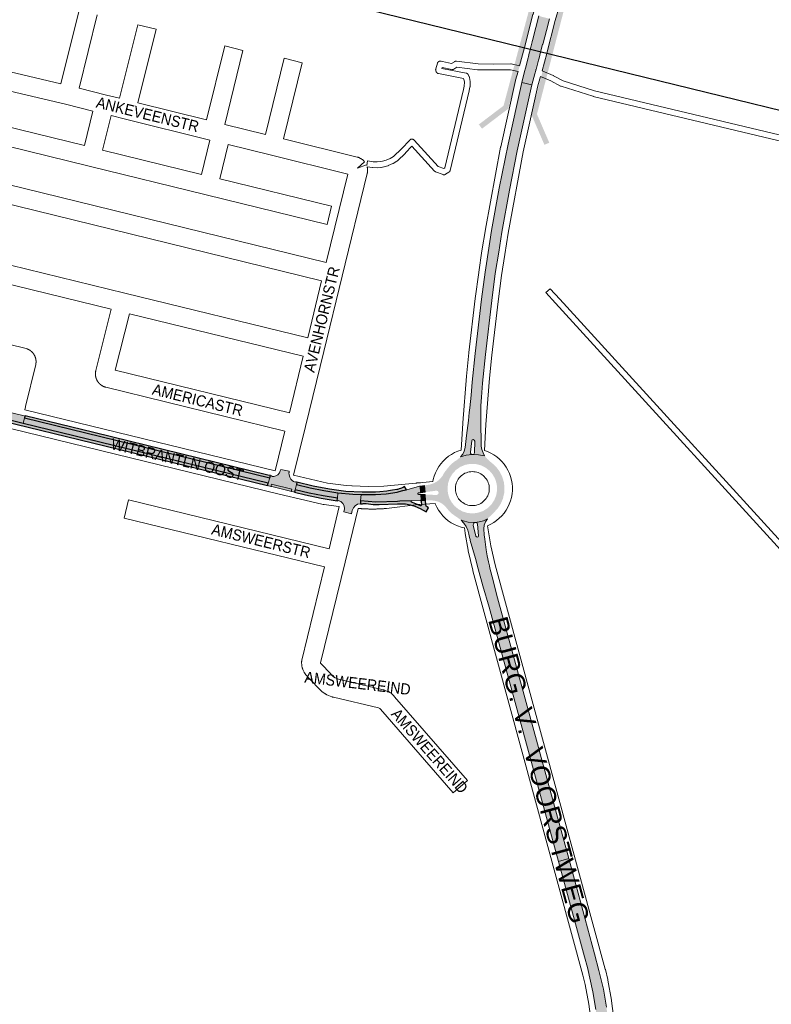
# Paper-space layout 'Layout1' of a CAD drawing. Header units: metres. Extents: x 123097 to 144122, y 392739 to 407589.
# Tile 22 of 256: x 129035 to 129557, y 397304 to 397987. Entities that reach past the tile are written whole.
import ezdxf
from ezdxf.enums import TextEntityAlignment as Align

# ---------------------------------------------------------------- set-up
doc = ezdxf.new("R2010")
doc.units = ezdxf.units.M
doc.header["$MEASUREMENT"] = 0
for name, color, linetype, lineweight in [('gs-anno-wegen algemeen tekst', 7, 'Continuous', 0), ('gs-knt-aanvullende hoofdweg', 7, 'Continuous', 0), ('gs-knt-hoofdweg', 7, 'Continuous', 0), ('gs-knt-paden', 7, 'Continuous', 0), ('gs-knt-spoorlijn', 7, 'Continuous', 30), ('gs-knt-wegen algemeen', 7, 'Continuous', 0), ('gs-symb-viaduct', 7, 'Continuous', 0), ('ir-ARC-asfalt-hoofdwegen-te inspecteren', 5, 'Continuous', 0), ('ir-ARC-fietspaden naastliggend- te inspecteren', 1, 'Continuous', 0)]:
    doc.layers.add(name, color=color, linetype=linetype, lineweight=lineweight)
doc.styles.add('Style-Arial', font='arial.ttf')

# ---------------------------------------------------------------- blocks, each defined once
blk = doc.blocks.new('gg0-viaduct_6')
at = {"layer": 'gs-symb-viaduct', "linetype": 'Continuous'}
blk.add_hatch(color=7, dxfattribs=at).paths.add_polyline_path([(-55.76, -16.89), (-58, -14), (-40, 0), (40, 0), (58, -14), (55.76, -16.89), (38.75, -3.66), (-38.75, -3.66)])

psp = doc.layouts.get("Layout1")

# ---------------------------------------------------------------- hatches: boundary and pattern name
at = {"layer": 'ir-ARC-asfalt-hoofdwegen-te inspecteren', "linetype": 'Continuous', "lineweight": 13}
for points in [[(129395.411, 397959.285), (129396.057, 397961.708), (129396.205, 397962.263), (129397.114, 397965.677), (129397.393, 397966.723), (129398.114, 397969.427), (129398.188, 397969.704), (129398.363, 397970.362), (129400.694, 397979.109), (129402.859, 397987.234), (129395.46, 397989.135), (129393.39, 397981.073), (129391.098, 397972.145), (129390.919, 397971.449), (129390.876, 397971.281), (129390.159, 397968.487), (129389.89, 397967.441), (129389.013, 397964.022), (129388.869, 397963.462), (129388.266, 397961.115), (129388.032, 397960.201), (129386.408, 397953.879), (129386.359, 397953.687), (129386.16, 397952.912), (129385.556, 397950.557), (129383.628, 397943.048), (129390.631, 397941.35), (129392.694, 397949.091), (129393.283, 397951.298), (129393.459, 397951.96), (129393.501, 397952.118), (129395.187, 397958.444)], [(129039.078, 397711.66), (129038.481, 397711.806), (129024.103, 397715.325), (129024.166, 397715.619), (129023.341, 397715.799), (129022.998, 397714.354), (129022.055, 397710.386), (129037.847, 397706.515), (129038.805, 397710.517)], [(129209.663, 397662.908), (129210.296, 397662.753), (129223.268, 397659.582), (129223.727, 397659.47), (129224.077, 397660.964), (129210.111, 397664.374)], [(129226.483, 397660.587), (129236.154, 397658.236), (129245.911, 397656.275), (129255.739, 397654.708), (129256.11, 397658.502), (129246.434, 397659.951), (129236.845, 397661.89), (129227.366, 397664.313)], [(129313.493, 397658.507), (129313.209, 397663.129), (129312.657, 397663.04), (129303.999, 397660.534), (129303.556, 397660.618), (129301.136, 397659.95), (129298.696, 397659.357), (129297.102, 397659.012), (129289.689, 397657.837), (129282.2, 397657.349), (129274.128, 397657.284), (129272.295, 397657.31), (129271.885, 397652.819), (129282.446, 397651.974), (129297.349, 397652.5), (129298.954, 397652.557), (129307.222, 397652.849), (129307.353, 397652.864), (129313.405, 397653.044), (129313.817, 397653.057), (129313.609, 397657.32), (129312.094, 397657.34), (129311.645, 397657.551), (129311.603, 397658.045), (129312.009, 397658.33)], [(129260.635, 397647.408), (129260.286, 397645.172), (129265.518, 397643.896), (129266.106, 397646.289), (129266.856, 397648.071), (129268.136, 397649.519), (129269.811, 397650.484), (129271.707, 397650.863), (129271.885, 397652.819), (129272.295, 397657.31), (129266.495, 397657.598), (129256.11, 397658.502), (129255.739, 397654.708), (129255.57, 397652.98), (129256.234, 397652.923), (129256.283, 397653.087), (129258.06, 397652.336), (129259.479, 397651.029), (129260.372, 397649.319)], [(129363.812, 397597.593), (129361.568, 397606.309), (129361.199, 397607.742), (129360.492, 397610.486), (129359.589, 397614.703), (129358.878, 397619.022), (129357.921, 397626.376), (129357.614, 397629.399), (129357.359, 397633.371), (129357.585, 397635.926), (129358.437, 397638.345), (129359.862, 397640.477), (129357.017, 397639.077), (129354.188, 397638.385), (129351.264, 397637.887), (129352, 397637.793), (129352.598, 397637.354), (129352.908, 397636.68), (129353.668, 397628.691), (129353.483, 397628.012), (129352.875, 397627.658), (129352.193, 397627.83), (129351.827, 397628.431), (129350.016, 397636.063), (129350.035, 397636.844), (129350.449, 397637.507), (129351.143, 397637.866), (129346.456, 397638.039), (129342.904, 397639.014), (129341.557, 397639.435), (129343.478, 397637.428), (129345.024, 397635.119), (129346.148, 397632.578), (129346.818, 397629.882), (129347.402, 397627.413), (129347.737, 397625.994), (129347.913, 397625.469), (129351.429, 397612.795), (129353.445, 397605.633), (129356.728, 397593.966), (129361.04, 397579.244), (129409.099, 397402.863), (129416.15, 397404.784), (129396.379, 397477.342), (129395.176, 397481.756), (129366.173, 397588.194)], [(129423.707, 397155.143), (129430.333, 397154.885), (129430.58, 397161.24), (129431.57, 397172.72), (129433.15, 397183.21), (129435.31, 397194.85), (129439.42, 397213.07), (129441.37, 397223.21), (129442.72, 397231.99), (129443.92, 397243.23), (129444.57, 397252.74), (129444.787, 397258.913), (129444.94, 397263.27), (129444.8, 397274.44), (129444.12, 397285.96), (129442.37, 397301.7), (129440.2, 397314.15), (129437.13, 397327.28), (129434.16, 397338.69), (129416.15, 397404.784), (129409.099, 397402.863), (129421.601, 397356.987), (129427.11, 397336.77), (129429.11, 397329.19), (129433, 397312.4), (129434.974, 397300.115), (129436.45, 397287.67), (129437.41, 397272.84), (129437.32, 397256.9), (129436.24, 397241.01), (129434.31, 397226.17), (129432.03, 397213.82), (129427.832, 397195.558), (129427.269, 397193.975), (129426.51, 397192.476), (129424.399, 397188.566), (129422, 397183.077), (129420.207, 397177.362), (129416.645, 397162.05), (129415.502, 397156.997)]]:
    psp.add_hatch(color=5, dxfattribs=at).paths.add_polyline_path(points, flags=0)
at = {"layer": 'ir-ARC-asfalt-hoofdwegen-te inspecteren', "linetype": 'Continuous', "lineweight": 13, "extrusion": (0, 0, -1)}
for points in [[(-129367.651, 397825.38), (-129369.85, 397839.16), (-129375.15, 397868.29), (-129380.53, 397895.64), (-129390.631, 397941.35), (-129383.628, 397943.048), (-129374.09, 397900.3), (-129368.05, 397869.63), (-129362.73, 397840.37), (-129359.075, 397817.42), (-129358.14, 397811.55), (-129355.68, 397792.66), (-129351.2, 397755.12), (-129349.26, 397735.11), (-129348.558, 397726.258), (-129347.528, 397717.481), (-129347.174, 397714.168), (-129346.589, 397708.694), (-129345.368, 397698.242), (-129344.379, 397689.77), (-129343.785, 397687.427), (-129342.712, 397685.261), (-129341.208, 397683.369), (-129345.149, 397684.568), (-129349.311, 397684.932), (-129348.593, 397685.22), (-129348.127, 397685.838), (-129348.046, 397686.607), (-129348.962, 397694.414), (-129349.298, 397695.109), (-129350.027, 397695.365), (-129350.724, 397695.032), (-129350.982, 397694.304), (-129350.912, 397686.29), (-129350.474, 397685.33), (-129349.5, 397684.924), (-129353.587, 397684.741), (-129357.893, 397684.182), (-129356.739, 397686.229), (-129355.917, 397688.43), (-129355.45, 397690.733), (-129355.407, 397691.002), (-129355.217, 397708.834), (-129355.193, 397713.529), (-129355.173, 397717.432), (-129355.256, 397718.829), (-129355.623, 397724.725), (-129356.45, 397734.48), (-129358.37, 397754.34), (-129362.85, 397791.77), (-129365.28, 397810.52)], [(-129225.337, 397666.297), (-129224.31, 397667.006), (-129223.475, 397667.933), (-129222.709, 397669.319), (-129222.276, 397670.842), (-129222.196, 397672.424), (-129222.224, 397672.613), (-129222.349, 397673.44), (-129216.435, 397674.737), (-129216.165, 397673.704), (-129215.538, 397672.239), (-129214.504, 397671.028), (-129213.155, 397670.18), (-129211.615, 397669.772), (-129210.185, 397669.869), (-129210.249, 397670.167), (-129209.3, 397670.363), (-129208.88, 397668.847), (-129207.841, 397665.098), (-129207.388, 397663.464), (-129209.663, 397662.908), (-129210.111, 397664.374), (-129224.077, 397660.964), (-129223.727, 397659.47), (-129225.417, 397659.056), (-129226.082, 397658.893), (-129226.483, 397660.587), (-129227.366, 397664.313), (-129227.722, 397665.815), (-129227.181, 397665.976), (-129226.742, 397666.077), (-129226.679, 397665.802)]]:
    psp.add_hatch(color=5, dxfattribs=at).paths.add_polyline_path(points, flags=0)
h = psp.add_hatch(color=5, dxfattribs=at)
h.paths.add_polyline_path([(-129351.143, 397637.866), (-129351.264, 397637.887), (-129354.188, 397638.385), (-129357.017, 397639.077), (-129359.862, 397640.477), (-129360.936, 397641.547), (-129361.311, 397641.861), (-129364.094, 397644.588), (-129366.814, 397647.457), (-129368.987, 397650.76), (-129370.545, 397654.393), (-129371.441, 397658.243), (-129371.646, 397662.191), (-129371.155, 397666.113), (-129369.981, 397669.888), (-129368.162, 397673.398), (-129365.755, 397676.534), (-129363.957, 397678.236), (-129361.638, 397680.153), (-129359.615, 397682.028), (-129357.893, 397684.182), (-129353.587, 397684.741), (-129349.5, 397684.924), (-129349.311, 397684.932), (-129345.149, 397684.568), (-129341.208, 397683.369), (-129340.676, 397682.862), (-129340.116, 397682.393), (-129338.545, 397681.135), (-129336.434, 397679.747), (-129334.507, 397678.113), (-129332.249, 397675.539), (-129330.173, 397672.816), (-129329.595, 397671.93), (-129328.605, 397670.128), (-129327.033, 397668.175), (-129324.966, 397666.414), (-129322.598, 397665.085), (-129320.018, 397664.239), (-129316.134, 397663.601), (-129316.516, 397658.926), (-129324.439, 397659.949), (-129325.413, 397659.617), (-129325.937, 397658.732), (-129325.961, 397658.452), (-129325.747, 397657.697), (-129325.179, 397657.156), (-129324.414, 397656.981), (-129316.595, 397657.206), (-129316.87, 397653.152), (-129319.453, 397653.223), (-129320.029, 397653.276), (-129320.608, 397653.267), (-129323.111, 397652.998), (-129325.554, 397652.393), (-129327.243, 397651.593), (-129328.823, 397650.596), (-129330.835, 397648.87), (-129331.357, 397648.077), (-129333.29, 397645.769), (-129335.505, 397643.732), (-129337.967, 397642), (-129339.052, 397641.274), (-129339.63, 397640.887), (-129341.557, 397639.435), (-129342.904, 397639.014), (-129346.456, 397638.039)])
h.paths.add_polyline_path([(-129349.155, 397644.155), (-129349.695, 397644.158), (-129353.357, 397644.632), (-129356.833, 397645.876), (-129359.964, 397647.833), (-129362.605, 397650.413), (-129364.636, 397653.497), (-129365.962, 397656.943), (-129366.522, 397660.592), (-129366.299, 397664.23), (-129365.315, 397667.739), (-129363.614, 397670.963), (-129361.272, 397673.756), (-129358.395, 397675.993), (-129355.111, 397677.574), (-129351.567, 397678.428), (-129347.923, 397678.517), (-129344.343, 397677.836), (-129340.986, 397676.416), (-129338.003, 397674.322), (-129335.528, 397671.646), (-129333.672, 397668.509), (-129332.519, 397665.052), (-129332.119, 397661.429), (-129332.434, 397658.084), (-129333.394, 397654.863), (-129334.961, 397651.891), (-129337.075, 397649.28), (-129339.657, 397647.129), (-129342.608, 397645.521), (-129345.814, 397644.517)], flags=16)
at = {"layer": 'ir-ARC-fietspaden naastliggend- te inspecteren', "linetype": 'Continuous', "lineweight": 30}
for points in [[(129022.055, 397710.386), (129021.769, 397708.831), (129023.266, 397708.466), (129085.847, 397693.175), (129207.388, 397663.464), (129207.841, 397665.098), (129037.847, 397706.515)], [(129207.618, 397670.739), (129086.883, 397700.265), (129039.16, 397711.937), (129039.078, 397711.66), (129038.805, 397710.517), (129208.88, 397668.847), (129209.3, 397670.363)], [(129255.57, 397652.98), (129255.739, 397654.708), (129245.911, 397656.275), (129236.154, 397658.236), (129226.483, 397660.587), (129226.082, 397658.893), (129233.58, 397657.061), (129244.514, 397654.692)], [(129317.347, 397645.336), (129318.976, 397648.016), (129317.965, 397648.647), (129317.368, 397649.236), (129317.064, 397650.018), (129316.87, 397653.152), (129313.817, 397653.057), (129313.405, 397653.044), (129313.736, 397652.897), (129313.878, 397652.563), (129314.035, 397649.886), (129313.809, 397649.421), (129313.292, 397649.405), (129310.235, 397650.779), (129307.091, 397651.938), (129306.846, 397652.371), (129307.099, 397652.8), (129307.222, 397652.849), (129298.954, 397652.557), (129297.349, 397652.5), (129282.446, 397651.974), (129271.885, 397652.819), (129271.707, 397650.863), (129273.144, 397650.886), (129273.675, 397651.005), (129274.676, 397651.007), (129275.665, 397650.939), (129280.656, 397650.403), (129284.659, 397650.304), (129297.412, 397650.83), (129299.017, 397650.897), (129299.658, 397650.923), (129303.023, 397650.827), (129306.336, 397650.227), (129309.521, 397649.137), (129313.18, 397647.496)]]:
    psp.add_hatch(color=1, dxfattribs=at).paths.add_polyline_path(points, flags=0)
at = {"layer": 'ir-ARC-fietspaden naastliggend- te inspecteren', "linetype": 'Continuous', "lineweight": 30, "extrusion": (0, 0, -1)}
psp.add_hatch(color=1, dxfattribs=at).paths.add_polyline_path([(-129274.128, 397657.284), (-129282.2, 397657.349), (-129289.689, 397657.837), (-129297.102, 397659.012), (-129298.696, 397659.357), (-129301.136, 397659.95), (-129303.556, 397660.618), (-129303.353, 397660.976), (-129302.298, 397662.871), (-129301.3, 397662.254), (-129299.465, 397661.392), (-129298.63, 397661.116), (-129298.074, 397660.968), (-129297.512, 397660.847), (-129297.036, 397660.766), (-129294.036, 397660.258), (-129291.235, 397659.783), (-129290.152, 397659.6), (-129285.149, 397659.046), (-129282.2, 397658.867), (-129274.128, 397658.802), (-129272.919, 397658.835), (-129261.603, 397659.478), (-129250.205, 397661.005), (-129238.901, 397663.119), (-129227.722, 397665.815), (-129227.366, 397664.313), (-129236.845, 397661.89), (-129246.434, 397659.951), (-129256.11, 397658.502), (-129266.495, 397657.598), (-129272.295, 397657.31)])

# ---------------------------------------------------------------- linework, layer by layer
at = {"layer": 'gs-knt-aanvullende hoofdweg', "color": 7, "linetype": 'Continuous', "flags": 128}
for points in [[(129257.102, 397648.888), (129254.989, 397649.153), (129254.925, 397649.162), (129246.557, 397650.287), (129246.532, 397650.29), (129246.223, 397650.339), (129246.21, 397650.341), (129246.2, 397650.342), (129245.89, 397650.406), (129245.845, 397650.415), (129233.143, 397653.263), (129233.066, 397653.281), (129215.426, 397657.432), (129215.394, 397657.44), (129215.329, 397657.455), (129028.937, 397703.052), (128781.132, 397763.672), (128441.95, 397846.652)], [(129038.932, 397716.07), (129212.575, 397673.592)], [(129225.243, 397670.582), (129248.858, 397665.134), (129248.868, 397665.132), (129261.867, 397663.429), (129265.813, 397663.256)], [(129265.813, 397663.256), (129265.958, 397663.249), (129265.962, 397663.249), (129265.965, 397663.248), (129277.115, 397662.757), (129287.856, 397663.15), (129310.094, 397665.181), (129310.664, 397665.25), (129310.903, 397665.274), (129311.142, 397665.291), (129311.546, 397665.314), (129313.438, 397665.487), (129314.964, 397665.626), (129322.017, 397666.27)], [(129323.594, 397650.94), (129316.071, 397650.522), (129312.645, 397650.332), (129311.672, 397650.243), (129289.917, 397647.635), (129289.673, 397647.61), (129289.515, 397647.597), (129289.284, 397647.577), (129288.896, 397647.545), (129288.507, 397647.515), (129288.119, 397647.486), (129287.729, 397647.459), (129287.341, 397647.432), (129286.951, 397647.408), (129286.563, 397647.384), (129286.173, 397647.362), (129285.785, 397647.341), (129285.394, 397647.322), (129285.006, 397647.304), (129284.615, 397647.288), (129284.227, 397647.272), (129283.836, 397647.259), (129283.448, 397647.246), (129283.057, 397647.235), (129282.668, 397647.225), (129282.278, 397647.217), (129281.889, 397647.21), (129281.498, 397647.205), (129281.109, 397647.2), (129280.719, 397647.198), (129280.33, 397647.196), (129279.939, 397647.196), (129279.55, 397647.198), (129279.16, 397647.2), (129278.771, 397647.204), (129278.38, 397647.21), (129277.991, 397647.217), (129277.601, 397647.225), (129277.212, 397647.234), (129276.821, 397647.245), (129276.433, 397647.258), (129276.042, 397647.271), (129275.654, 397647.286), (129275.263, 397647.303), (129274.875, 397647.321), (129274.484, 397647.34), (129274.096, 397647.361), (129273.706, 397647.383), (129273.318, 397647.406), (129272.928, 397647.431), (129272.54, 397647.457), (129272.15, 397647.484), (129271.763, 397647.513), (129271.373, 397647.543), (129270.985, 397647.575), (129270.2, 397647.641)]]:
    psp.add_lwpolyline(points, dxfattribs=at)
at = {"layer": 'gs-knt-hoofdweg', "color": 7, "linetype": 'Continuous', "flags": 128}
for points in [[(129382.111, 397954.615), (129385.527, 397967.33), (129391.402, 397990.18), (129391.46, 397990.393), (129400.33, 398021.32), (129400.389, 398021.515), (129407.616, 398044.493), (129407.665, 398044.643), (129416.336, 398070.426), (129416.388, 398070.578), (129425.26, 398095.305), (129425.301, 398095.418), (129434.601, 398120.162)], [(129415.701, 398016.806), (129406.89, 397986.083), (129401.032, 397963.298), (129401.01, 397963.215), (129397.761, 397951.124)], [(129322.017, 397666.27), (129322.282, 397667.686), (129322.944, 397670.053), (129323.814, 397672.351), (129324.883, 397674.564), (129326.144, 397676.673), (129327.586, 397678.663), (129329.198, 397680.517), (129330.969, 397682.222), (129332.882, 397683.763), (129334.925, 397685.129), (129337.081, 397686.309), (129339.332, 397687.294), (129341.655, 397688.073), (129342.73, 397706.83), (129342.741, 397706.993), (129345.25, 397739.274), (129345.263, 397739.422), (129346.817, 397755.537), (129346.837, 397755.718), (129351.315, 397793.188), (129351.329, 397793.302), (129353.741, 397811.277), (129353.758, 397811.394), (129355.968, 397826.206), (129355.984, 397826.312), (129358.392, 397841.094), (129358.423, 397841.269), (129368.973, 397898.061), (129369.029, 397898.338), (129379.254, 397944.28), (129379.303, 397944.488), (129379.358, 397944.693), (129381.044, 397950.734)], [(129396.691, 397947.206), (129394.845, 397940.592), (129384.697, 397894.996), (129374.189, 397838.43), (129371.804, 397823.789), (129369.611, 397809.088), (129367.215, 397791.229), (129362.754, 397753.908), (129361.216, 397737.958), (129358.719, 397705.832), (129357.69, 397687.867), (129359.965, 397687.039), (129362.167, 397686.013), (129364.27, 397684.798), (129366.26, 397683.404), (129368.12, 397681.842), (129369.836, 397680.123), (129371.396, 397678.261), (129372.787, 397676.27), (129373.999, 397674.165), (129375.023, 397671.962), (129375.85, 397669.678), (129376.475, 397667.331), (129376.892, 397664.938), (129377.099, 397662.517), (129377.094, 397660.089), (129376.876, 397657.669), (129376.448, 397655.278), (129375.813, 397652.933), (129374.976, 397650.653), (129373.942, 397648.455), (129372.721, 397646.355), (129371.321, 397644.37), (129369.752, 397642.515), (129368.028, 397640.804), (129366.161, 397639.25), (129364.166, 397637.865), (129362.057, 397636.66), (129359.858, 397635.647), (129360.235, 397632.884), (129362.192, 397621.629), (129365.171, 397608.446), (129441.539, 397328.117), (129441.616, 397327.811), (129443.216, 397320.87), (129443.285, 397320.541), (129445.899, 397306.538), (129445.937, 397306.316), (129445.969, 397306.094), (129447.793, 397291.965)], [(129348.303, 397649.64), (129349.297, 397649.596), (129350.295, 397649.636), (129350.298, 397649.636), (129351.319, 397649.765), (129352.325, 397649.983), (129353.309, 397650.288), (129354.261, 397650.677), (129355.176, 397651.149), (129356.047, 397651.698), (129356.866, 397652.322), (129357.627, 397653.015), (129358.325, 397653.771), (129358.954, 397654.586), (129359.51, 397655.452), (129359.988, 397656.364), (129360.384, 397657.314), (129360.696, 397658.295), (129360.92, 397659.3), (129361.057, 397660.32), (129361.103, 397661.348), (129361.059, 397662.377), (129360.926, 397663.397), (129360.704, 397664.403), (129360.395, 397665.384), (129360.002, 397666.335), (129359.527, 397667.249), (129358.973, 397668.117), (129358.347, 397668.933), (129357.651, 397669.692), (129356.891, 397670.387), (129356.074, 397671.012), (129355.205, 397671.564), (129354.291, 397672.038), (129353.34, 397672.431), (129352.358, 397672.738), (129351.352, 397672.959), (129350.331, 397673.091), (129349.302, 397673.133), (129349.299, 397673.133), (129348.252, 397673.084), (129347.214, 397672.942), (129346.194, 397672.709), (129345.198, 397672.385), (129344.235, 397671.974), (129343.313, 397671.479), (129342.438, 397670.904), (129341.618, 397670.253), (129340.859, 397669.531), (129340.167, 397668.745), (129339.549, 397667.901), (129339.007, 397667.005), (129338.548, 397666.064), (129338.175, 397665.085), (129337.89, 397664.078), (129337.696, 397663.049), (129337.594, 397662.007), (129337.586, 397660.96), (129337.671, 397659.916), (129337.672, 397659.906), (129337.673, 397659.896), (129337.838, 397658.911), (129338.085, 397657.944), (129338.414, 397657.002), (129338.821, 397656.091), (129339.305, 397655.218), (129339.86, 397654.39), (129340.485, 397653.611), (129341.172, 397652.888), (129341.919, 397652.226), (129342.72, 397651.63), (129343.568, 397651.105), (129344.457, 397650.653), (129345.382, 397650.278), (129346.335, 397649.983), (129347.31, 397649.77), (129348.296, 397649.641), (129348.3, 397649.641), (129348.303, 397649.64)], [(129431.883, 397290.082), (129430.11, 397303.819), (129427.568, 397317.436), (129426.041, 397324.059), (129349.669, 397604.405), (129349.584, 397604.744), (129346.522, 397618.293), (129346.48, 397618.489), (129346.443, 397618.686), (129344.426, 397630.284), (129344.382, 397630.573), (129343.899, 397634.112), (129341.498, 397634.702), (129339.153, 397635.507), (129336.889, 397636.517), (129334.724, 397637.726), (129332.675, 397639.123), (129330.76, 397640.697), (129328.992, 397642.436), (129327.387, 397644.326), (129325.956, 397646.352), (129324.713, 397648.496), (129323.665, 397650.744), (129323.594, 397650.94)]]:
    psp.add_lwpolyline(points, dxfattribs=at)
at = {"layer": 'gs-knt-paden', "color": 7, "linetype": 'Continuous', "flags": 128}
for points in [[(129276.071, 397885.332), (129276.561, 397888.6, -0.3703166), (129276.572, 397888.608), (129280.582, 397888.006), (129283.228, 397887.951), (129285.519, 397888.116), (129287.135, 397888.375), (129289.539, 397889.098), (129292.444, 397890.376), (129294.731, 397891.731), (129300.138, 397896.923), (129305.935, 397903.119), (129306.004, 397903.189), (129306.075, 397903.255), (129306.15, 397903.318), (129306.227, 397903.376), (129306.308, 397903.431), (129306.391, 397903.483), (129306.476, 397903.53), (129306.564, 397903.572), (129306.653, 397903.611), (129306.745, 397903.645), (129306.838, 397903.675), (129306.932, 397903.7), (129307.027, 397903.721), (129307.123, 397903.736), (129307.22, 397903.748), (129307.317, 397903.754), (129307.415, 397903.756), (129307.512, 397903.753), (129307.609, 397903.745), (129307.706, 397903.733), (129307.802, 397903.716), (129307.897, 397903.694), (129307.991, 397903.668), (129308.084, 397903.637), (129308.174, 397903.602), (129308.263, 397903.562), (129308.351, 397903.519), (129308.435, 397903.471), (129308.518, 397903.419), (129308.598, 397903.362), (129308.675, 397903.303), (129308.749, 397903.239), (129308.819, 397903.172), (129308.887, 397903.102), (129325.741, 397884.656), (129329.476, 397883.255), (129330.291, 397883.774), (129343.255, 397938.203), (129343.741, 397940.506), (129343.894, 397943.168), (129343.53, 397945.379), (129343.299, 397945.812), (129325.83, 397949.188), (129325.734, 397949.208), (129325.64, 397949.234), (129325.547, 397949.264), (129325.455, 397949.299), (129325.365, 397949.338), (129325.278, 397949.381), (129325.192, 397949.428), (129325.109, 397949.48), (129325.029, 397949.536), (129324.951, 397949.595), (129324.876, 397949.658), (129324.805, 397949.725), (129324.737, 397949.795), (129324.672, 397949.868), (129324.611, 397949.945), (129324.554, 397950.024), (129324.5, 397950.106), (129324.451, 397950.19), (129324.406, 397950.277), (129324.365, 397950.366), (129324.073, 397951.044), (129324.036, 397951.135), (129324.004, 397951.229), (129323.976, 397951.323), (129323.953, 397951.419), (129323.935, 397951.516), (129323.922, 397951.613), (129323.913, 397951.712), (129323.909, 397951.81), (129323.91, 397951.909), (129323.916, 397952.007), (129323.927, 397952.105), (129323.942, 397952.202), (129323.962, 397952.299), (129323.987, 397952.394), (129325.126, 397956.356), (129325.155, 397956.448), (129325.188, 397956.537), (129325.225, 397956.626), (129325.266, 397956.712), (129325.312, 397956.796), (129325.361, 397956.878), (129325.414, 397956.958), (129325.471, 397957.035), (129325.532, 397957.109), (129325.596, 397957.18), (129325.663, 397957.248), (129325.733, 397957.313), (129325.807, 397957.374), (129325.883, 397957.432), (129325.962, 397957.486), (129326.043, 397957.536), (129326.127, 397957.582), (129326.213, 397957.625), (129326.301, 397957.663), (129326.39, 397957.697), (129326.481, 397957.726), (129326.573, 397957.752), (129326.667, 397957.773), (129326.761, 397957.789), (129326.856, 397957.801), (129326.951, 397957.808), (129327.047, 397957.811), (129327.143, 397957.809), (129327.238, 397957.803), (129327.333, 397957.792), (129327.428, 397957.777), (129327.521, 397957.757), (129327.614, 397957.733), (129328.556, 397957.461), (129328.56, 397957.46), (129328.563, 397957.459)], [(129735.351, 397431.101), (129596.767, 397581.965), (129596.762, 397581.97), (129406.986, 397789.998), (129400.316, 397797.264, -0.3753896), (129400.316, 397797.277), (129403.264, 397799.983, -0.3846742), (129403.277, 397799.983), (129409.95, 397792.714), (129409.954, 397792.71), (129599.73, 397584.682), (129737.919, 397434.249)]]:
    psp.add_lwpolyline(points, format="xyb", dxfattribs=at)
for points in [[(129328.563, 397957.459), (129335.006, 397956.07), (129336.886, 397957.418), (129336.963, 397957.47), (129337.043, 397957.52), (129337.125, 397957.565), (129337.21, 397957.607), (129337.296, 397957.644), (129337.383, 397957.678), (129337.473, 397957.707), (129337.563, 397957.732), (129337.655, 397957.753), (129337.747, 397957.77), (129337.84, 397957.782), (129337.934, 397957.79), (129338.028, 397957.794), (129338.121, 397957.793), (129338.215, 397957.788), (129338.308, 397957.778), (129353.326, 397955.884), (129363.838, 397955.754), (129375.929, 397955.909), (129376.021, 397955.908), (129376.112, 397955.903), (129376.203, 397955.894), (129376.293, 397955.88), (129376.383, 397955.863), (129382.111, 397954.615)], [(129381.044, 397950.734), (129375.751, 397951.886), (129363.864, 397951.734), (129363.813, 397951.734), (129353.162, 397951.866), (129353.086, 397951.869), (129353.011, 397951.874), (129352.936, 397951.882), (129338.588, 397953.691), (129336.624, 397952.283), (129336.547, 397952.231), (129336.468, 397952.182), (129336.386, 397952.137), (129336.303, 397952.096), (129336.218, 397952.058), (129336.131, 397952.025), (129336.042, 397951.995), (129335.952, 397951.97), (129335.862, 397951.949), (129335.77, 397951.932), (129335.678, 397951.92), (129335.585, 397951.911), (129335.492, 397951.907), (129335.399, 397951.908), (129335.306, 397951.912), (129335.213, 397951.921), (129335.121, 397951.935), (129335.029, 397951.952), (129328.451, 397953.371), (129328.289, 397952.807), (129345.003, 397949.577), (129345.095, 397949.558), (129345.186, 397949.533), (129345.276, 397949.505), (129345.364, 397949.472), (129345.451, 397949.435), (129345.536, 397949.394), (129345.619, 397949.349), (129345.699, 397949.301), (129345.778, 397949.249), (129345.853, 397949.193), (129345.926, 397949.133), (129345.997, 397949.07), (129346.064, 397949.004), (129346.128, 397948.935), (129346.188, 397948.864), (129346.246, 397948.789), (129346.299, 397948.711), (129346.35, 397948.632), (129346.396, 397948.55), (129347.234, 397946.977), (129347.276, 397946.894), (129347.314, 397946.808), (129347.348, 397946.721), (129347.378, 397946.632), (129347.404, 397946.541), (129347.426, 397946.45), (129347.443, 397946.358), (129347.896, 397943.601), (129347.909, 397943.513), (129347.917, 397943.425), (129347.922, 397943.337), (129347.923, 397943.248), (129347.92, 397943.16), (129347.746, 397940.124), (129347.74, 397940.048), (129347.731, 397939.973), (129347.72, 397939.898), (129347.706, 397939.824), (129347.183, 397937.347), (129347.171, 397937.296), (129334.013, 397882.05), (129333.989, 397881.957), (129333.96, 397881.865), (129333.926, 397881.774), (129333.888, 397881.685), (129333.846, 397881.598), (129333.8, 397881.513), (129333.75, 397881.43), (129333.695, 397881.35), (129333.637, 397881.273), (129333.576, 397881.198), (129333.511, 397881.127), (129333.442, 397881.058), (129333.37, 397880.994), (129333.296, 397880.932), (129333.218, 397880.875), (129333.138, 397880.821), (129330.789, 397879.325), (129330.705, 397879.274), (129330.619, 397879.228), (129330.53, 397879.185), (129330.44, 397879.148), (129330.348, 397879.114), (129330.254, 397879.085), (129330.159, 397879.061), (129330.063, 397879.041), (129329.966, 397879.027), (129329.869, 397879.016), (129329.771, 397879.011), (129329.673, 397879.01), (129329.575, 397879.014), (129329.478, 397879.023), (129329.381, 397879.037), (129329.284, 397879.055), (129329.189, 397879.078), (129329.095, 397879.106), (129329.003, 397879.138), (129323.877, 397881.062), (129323.789, 397881.098), (129323.703, 397881.137), (129323.618, 397881.181), (129323.536, 397881.228), (129323.457, 397881.279), (129323.38, 397881.334), (129323.305, 397881.393), (129323.233, 397881.454), (129323.165, 397881.52), (129323.099, 397881.588), (129307.386, 397898.785), (129303.037, 397894.137), (129302.999, 397894.098), (129302.961, 397894.06), (129297.347, 397888.67), (129297.279, 397888.608), (129297.208, 397888.548), (129297.134, 397888.492), (129297.058, 397888.44), (129296.98, 397888.391), (129294.388, 397886.856), (129294.318, 397886.816), (129294.246, 397886.779), (129294.173, 397886.745), (129291.045, 397885.369), (129290.97, 397885.338), (129290.893, 397885.309), (129290.815, 397885.284), (129288.164, 397884.486), (129288.078, 397884.462), (129287.99, 397884.442), (129287.902, 397884.426), (129286.068, 397884.133), (129285.982, 397884.121), (129285.896, 397884.113), (129283.425, 397883.934), (129283.332, 397883.93), (129283.238, 397883.929), (129280.369, 397883.989), (129280.283, 397883.993), (129280.198, 397884), (129280.113, 397884.011), (129276.341, 397884.578)], [(129397.761, 397951.124), (129405.451, 397947.777), (129405.519, 397947.746), (129405.586, 397947.712), (129412.261, 397944.195), (129434.152, 397937.293), (129675.732, 397879.654)], [(129674.793, 397875.745), (129433.149, 397933.399), (129433.08, 397933.417), (129433.012, 397933.437), (129410.879, 397940.415), (129410.794, 397940.444), (129410.71, 397940.477), (129410.628, 397940.514), (129410.547, 397940.554), (129403.778, 397944.121), (129396.691, 397947.206)]]:
    psp.add_lwpolyline(points, dxfattribs=at)
at = {"layer": 'gs-knt-spoorlijn', "color": 7, "linetype": 'Continuous', "flags": 128}
psp.add_lwpolyline([(123817.138, 399332.584), (126023.424, 398789.468), (133158.298, 397044.421)], dxfattribs=at)
at = {"layer": 'gs-knt-wegen algemeen', "color": 7, "linetype": 'Continuous', "flags": 128}
for points in [[(129028.939, 398004.634), (129016.296, 397953.254), (129019.819, 397952.383), (129063.969, 397942.045), (129076.624, 397993.16, -0.3747604)], [(129089.262, 397990.032), (129076.627, 397938.996), (129095.637, 397934.289), (129104.71, 397932.043), (129117.334, 397983.03, -0.3747605), (129117.346, 397983.037), (129129.965, 397979.912, -0.3680699), (129129.972, 397979.902), (129117.349, 397928.914), (129165.069, 397917.099), (129177.64, 397968.33, -0.3847665), (129177.651, 397968.337), (129190.278, 397965.239, -0.3681653), (129190.285, 397965.228), (129177.707, 397913.97), (129205.836, 397907.007), (129218.765, 397959.813, -0.3847713), (129218.777, 397959.82), (129231.404, 397956.728, -0.3681899), (129231.411, 397956.717), (129218.476, 397903.884), (129269.469, 397891.312), (129269.774, 397891.228), (129270.076, 397891.13), (129270.372, 397891.018), (129270.662, 397890.891), (129271.723, 397890.396), (129272.009, 397890.254), (129272.288, 397890.098), (129272.559, 397889.928), (129272.821, 397889.746), (129273.073, 397889.551), (129273.316, 397889.344), (129273.549, 397889.125), (129273.77, 397888.895), (129274.562, 397888.031, -0.3398594), (129274.562, 397888.019), (129269.806, 397883.66)], [(129262.955, 397879.508), (129209.049, 397892.798), (129180.004, 397899.988), (129174.171, 397876.218), (129251.761, 397857.214, -0.368186), (129251.768, 397857.203), (129248.675, 397844.575, -0.3847708), (129248.664, 397844.568), (129164.748, 397865.121), (129083.534, 397885.012), (128998.685, 397905.795, -0.3681855), (128998.678, 397905.806), (129001.771, 397918.434, -0.3847703), (129001.782, 397918.441), (129080.311, 397899.206), (129086.201, 397923.212), (129067.219, 397927.912), (129016.812, 397939.715), (129016.734, 397939.734), (129006.859, 397942.175), (129004.49, 397942.764)], [(129269.806, 397883.66), (129275.868, 397885.864, -0.3923529), (129275.88, 397885.858), (129276.071, 397885.332)], [(129246.877, 397607.07), (129107.829, 397640.962, -0.3682389), (129107.822, 397640.973), (129110.901, 397653.605, -0.3847835), (129110.912, 397653.612)], [(129336.064, 397450.394, -0.4443673), (129336.055, 397450.396), (129285.741, 397508.341), (129285.12, 397508.947), (129284.236, 397509.258), (129252.959, 397516.645), (129252.711, 397516.709), (129252.466, 397516.782), (129252.224, 397516.865), (129251.986, 397516.958), (129248.497, 397518.388), (129248.222, 397518.508), (129247.952, 397518.641), (129247.689, 397518.786), (129247.433, 397518.944), (129247.185, 397519.113), (129244.954, 397520.705), (129244.706, 397520.891), (129244.467, 397521.089), (129244.237, 397521.298), (129244.018, 397521.518), (129236.417, 397529.516), (129236.376, 397529.56), (129234.335, 397531.748), (129234.181, 397531.919), (129234.034, 397532.095), (129233.893, 397532.276), (129233.376, 397532.962), (129233.226, 397533.17), (129233.084, 397533.385), (129232.95, 397533.605), (129232.825, 397533.83), (129232.709, 397534.059), (129231.811, 397535.931), (129231.691, 397536.197), (129231.583, 397536.469), (129231.487, 397536.745), (129231.403, 397537.025), (129231.332, 397537.308), (129231.145, 397538.133), (129231.088, 397538.414), (129231.043, 397538.697), (129231.011, 397538.982), (129230.991, 397539.268), (129230.934, 397540.487), (129230.927, 397540.797), (129230.935, 397541.106), (129230.957, 397541.415), (129230.994, 397541.723), (129231.046, 397542.029), (129231.112, 397542.331), (129246.877, 397607.07)], [(129261.064, 397610.303), (129244.064, 397540.492), (129244.149, 397540.314), (129245.876, 397538.464), (129253.027, 397530.939), (129254.135, 397530.148), (129256.45, 397529.199), (129287.566, 397521.85), (129287.79, 397521.793), (129288.011, 397521.728), (129288.23, 397521.655), (129290.797, 397520.752), (129291.091, 397520.641), (129291.38, 397520.515), (129291.662, 397520.376), (129291.936, 397520.223), (129292.204, 397520.057), (129292.462, 397519.878), (129292.712, 397519.688), (129292.953, 397519.485), (129293.183, 397519.271), (129295.026, 397517.473), (129295.215, 397517.281), (129295.395, 397517.081), (129345.886, 397458.933, -0.3768061), (129345.885, 397458.92), (129336.067, 397450.395), (129336.064, 397450.394)]]:
    psp.add_lwpolyline(points, format="xyb", dxfattribs=at)
for points in [[(129098.84, 397920.083), (129092.957, 397896.109), (129161.525, 397879.315), (129167.366, 397903.117), (129107.9, 397917.84), (129098.84, 397920.083)], [(129244.848, 397805.503), (128980.102, 397870.433), (128823.337, 397908.79)], [(128989.52, 397881.529), (129247.943, 397818.15)], [(129276.662, 397882.888), (129276.672, 397882.568), (129276.666, 397882.249), (129276.615, 397881.08), (129276.599, 397880.825), (129276.573, 397880.571), (129276.536, 397880.318), (129276.49, 397880.066), (129276.435, 397879.817), (129259.042, 397808.729), (129246.248, 397756.437), (129233.541, 397704.501), (129225.243, 397670.582)], [(129247.943, 397818.15), (129262.955, 397879.508)], [(129276.341, 397884.578), (129276.382, 397884.455), (129276.468, 397884.148), (129276.54, 397883.837), (129276.596, 397883.523), (129276.637, 397883.206), (129276.662, 397882.888)], [(128813.599, 397868.987), (129108.307, 397796.85)], [(129098.858, 397785.758), (128810.505, 397856.34)], [(128800.892, 397817.047), (129040.022, 397758.434), (129040.296, 397758.36), (129040.567, 397758.275), (129040.834, 397758.177), (129041.096, 397758.069), (129041.186, 397758.029), (129041.274, 397757.988), (129041.362, 397757.947), (129041.449, 397757.904), (129041.536, 397757.861), (129041.623, 397757.817), (129041.71, 397757.772), (129041.795, 397757.726), (129041.88, 397757.679), (129041.965, 397757.631), (129042.05, 397757.583), (129042.133, 397757.534), (129042.216, 397757.484), (129042.299, 397757.432), (129042.382, 397757.38), (129042.463, 397757.328), (129042.544, 397757.274), (129042.625, 397757.22), (129042.705, 397757.164), (129042.784, 397757.109), (129042.863, 397757.052), (129042.942, 397756.994), (129043.02, 397756.935), (129043.096, 397756.876), (129043.173, 397756.816), (129043.249, 397756.755), (129043.324, 397756.693), (129043.398, 397756.632), (129043.472, 397756.568), (129043.546, 397756.504), (129043.619, 397756.439), (129043.69, 397756.375), (129043.762, 397756.308), (129043.833, 397756.241), (129043.903, 397756.174), (129043.971, 397756.106), (129044.04, 397756.037), (129044.108, 397755.967), (129044.176, 397755.896), (129044.241, 397755.826), (129044.307, 397755.754), (129044.372, 397755.682), (129044.437, 397755.608), (129044.5, 397755.535), (129044.563, 397755.461), (129044.625, 397755.386), (129044.686, 397755.31), (129044.746, 397755.234), (129044.806, 397755.157), (129044.865, 397755.08), (129044.923, 397755.001), (129044.98, 397754.923), (129045.036, 397754.844), (129045.092, 397754.764), (129045.147, 397754.683), (129045.201, 397754.603), (129045.254, 397754.521), (129045.306, 397754.439), (129045.358, 397754.357), (129045.408, 397754.274), (129045.458, 397754.19), (129045.507, 397754.106), (129045.555, 397754.021), (129045.602, 397753.937), (129045.648, 397753.851), (129045.694, 397753.765), (129045.739, 397753.678), (129045.782, 397753.592), (129045.825, 397753.505), (129045.867, 397753.417), (129045.908, 397753.328), (129045.948, 397753.24), (129045.987, 397753.151), (129046.025, 397753.061), (129046.063, 397752.971), (129046.099, 397752.882), (129046.134, 397752.791), (129046.169, 397752.7), (129046.203, 397752.609), (129046.235, 397752.518), (129046.267, 397752.426), (129046.298, 397752.333), (129046.328, 397752.24), (129046.357, 397752.148), (129046.385, 397752.055), (129046.412, 397751.961), (129046.438, 397751.867), (129046.463, 397751.774), (129046.487, 397751.68), (129046.51, 397751.585), (129046.533, 397751.49), (129046.554, 397751.396), (129046.574, 397751.301), (129046.593, 397751.205), (129046.612, 397751.109), (129046.629, 397751.014), (129046.645, 397750.918), (129046.661, 397750.822), (129046.675, 397750.726), (129046.689, 397750.63), (129046.701, 397750.533), (129046.712, 397750.437), (129046.723, 397750.34), (129046.732, 397750.244), (129046.741, 397750.146), (129046.748, 397750.049), (129046.755, 397749.952), (129046.76, 397749.856), (129046.765, 397749.758), (129046.768, 397749.661), (129046.771, 397749.563), (129046.772, 397749.467), (129046.773, 397749.369), (129046.772, 397749.272), (129046.771, 397749.174), (129046.769, 397749.078), (129046.765, 397748.98), (129046.761, 397748.883), (129046.755, 397748.786), (129046.749, 397748.689), (129046.742, 397748.592), (129046.733, 397748.495), (129046.724, 397748.398), (129046.713, 397748.302), (129046.702, 397748.205), (129046.69, 397748.109), (129046.676, 397748.012), (129046.662, 397747.917), (129046.614, 397747.645), (129046.555, 397747.375), (129039.493, 397718.234), (129039.468, 397718.135), (129039.467, 397718.132), (129039.466, 397718.129), (129038.932, 397716.07)], [(129235.147, 397765.852), (129244.848, 397805.503)], [(129108.307, 397796.85), (129235.147, 397765.852)], [(129219.347, 397701.273), (129095.19, 397731.67), (129095.185, 397731.671), (129095.072, 397731.7), (129094.958, 397731.73), (129094.845, 397731.761), (129094.734, 397731.794), (129094.622, 397731.828), (129094.51, 397731.863), (129094.399, 397731.9), (129094.289, 397731.938), (129094.179, 397731.978), (129094.069, 397732.019), (129093.959, 397732.062), (129093.852, 397732.105), (129093.743, 397732.15), (129093.636, 397732.196), (129093.529, 397732.244), (129093.423, 397732.293), (129093.317, 397732.343), (129093.212, 397732.395), (129093.107, 397732.448), (129093.004, 397732.501), (129092.901, 397732.557), (129092.798, 397732.614), (129092.697, 397732.672), (129092.596, 397732.73), (129092.496, 397732.791), (129092.396, 397732.852), (129092.297, 397732.915), (129092.2, 397732.979), (129092.103, 397733.044), (129092.006, 397733.111), (129091.91, 397733.179), (129091.817, 397733.247), (129091.722, 397733.317), (129091.629, 397733.388), (129091.537, 397733.461), (129091.447, 397733.533), (129091.356, 397733.608), (129091.267, 397733.684), (129091.178, 397733.76), (129091.091, 397733.838), (129091.005, 397733.917), (129090.919, 397733.997), (129090.834, 397734.078), (129090.751, 397734.159), (129090.668, 397734.242), (129090.587, 397734.326), (129090.506, 397734.411), (129090.427, 397734.497), (129090.349, 397734.584), (129090.271, 397734.672), (129090.195, 397734.761), (129090.121, 397734.85), (129090.047, 397734.941), (129089.973, 397735.033), (129089.902, 397735.125), (129089.832, 397735.218), (129089.762, 397735.312), (129089.694, 397735.408), (129089.626, 397735.504), (129089.561, 397735.6), (129089.496, 397735.697), (129089.432, 397735.796), (129089.37, 397735.895), (129089.309, 397735.994), (129089.249, 397736.095), (129089.191, 397736.196), (129089.133, 397736.299), (129089.078, 397736.4), (129089.023, 397736.504), (129088.969, 397736.608), (129088.917, 397736.713), (129088.866, 397736.818), (129088.816, 397736.924), (129088.768, 397737.031), (129088.721, 397737.138), (129088.675, 397737.245), (129088.631, 397737.353), (129088.588, 397737.462), (129088.546, 397737.572), (129088.506, 397737.681), (129088.467, 397737.792), (129088.429, 397737.903), (129088.392, 397738.014), (129088.358, 397738.125), (129088.324, 397738.237), (129088.292, 397738.35), (129088.261, 397738.463), (129088.232, 397738.575), (129088.204, 397738.689), (129088.177, 397738.803), (129088.152, 397738.918), (129088.128, 397739.032), (129088.106, 397739.147), (129088.085, 397739.262), (129088.065, 397739.378), (129088.047, 397739.493), (129088.03, 397739.609), (129088.015, 397739.725), (129088.001, 397739.841), (129087.989, 397739.957), (129087.978, 397740.073), (129087.968, 397740.19), (129087.96, 397740.307), (129087.954, 397740.423), (129087.948, 397740.54), (129087.944, 397740.658), (129087.942, 397740.775), (129087.941, 397740.891), (129087.942, 397741.008), (129087.944, 397741.125), (129087.947, 397741.243), (129087.952, 397741.359), (129087.958, 397741.476), (129087.966, 397741.593), (129087.975, 397741.71), (129087.985, 397741.825), (129087.997, 397741.942), (129088.011, 397742.059), (129088.026, 397742.175), (129088.042, 397742.29), (129088.059, 397742.406), (129088.079, 397742.521), (129088.099, 397742.637), (129088.121, 397742.751), (129088.144, 397742.866), (129088.169, 397742.98), (129088.195, 397743.095), (129088.223, 397743.207), (129098.858, 397785.758)], [(129111.505, 397782.665), (129101.711, 397743.478), (129222.441, 397713.92)], [(129232.053, 397753.206), (129111.505, 397782.665)], [(129222.441, 397713.92), (129232.053, 397753.206)], [(129212.575, 397673.592), (129219.347, 397701.273)], [(129110.912, 397653.612), (129249.964, 397619.718), (129257.102, 397648.888)], [(129270.2, 397647.641), (129261.066, 397610.312)], [(129261.066, 397610.312), (129261.066, 397610.309), (129261.065, 397610.306), (129261.064, 397610.303)], [(129261.066, 397610.312), (129261.066, 397610.309), (129261.065, 397610.306), (129261.064, 397610.303)]]:
    psp.add_lwpolyline(points, dxfattribs=at)
at = {"layer": 'ir-ARC-asfalt-hoofdwegen-te inspecteren', "color": 5, "linetype": 'Continuous', "lineweight": 13}
psp.add_lwpolyline([(129395.46, 397989.135), (129393.39, 397981.073), (129391.098, 397972.145), (129390.919, 397971.449), (129390.876, 397971.281), (129390.159, 397968.487), (129389.89, 397967.441), (129389.013, 397964.022), (129388.869, 397963.462), (129388.266, 397961.115), (129388.032, 397960.201), (129386.408, 397953.879), (129386.359, 397953.687), (129386.16, 397952.912), (129385.556, 397950.557), (129383.628, 397943.048), (129390.631, 397941.35), (129392.694, 397949.091), (129393.283, 397951.298), (129393.459, 397951.96), (129393.501, 397952.118), (129395.187, 397958.444), (129395.411, 397959.285), (129396.057, 397961.708), (129396.205, 397962.263), (129397.114, 397965.677), (129397.393, 397966.723), (129398.114, 397969.427), (129398.188, 397969.704), (129398.363, 397970.362), (129400.694, 397979.109), (129402.859, 397987.234)], dxfattribs=at)
at = {"layer": 'ir-ARC-asfalt-hoofdwegen-te inspecteren', "color": 5, "linetype": 'Continuous', "lineweight": 13, "flags": 128}
for points in [[(129367.651, 397825.38), (129369.85, 397839.16), (129375.15, 397868.29), (129380.53, 397895.64), (129390.631, 397941.35), (129383.628, 397943.048), (129374.09, 397900.3), (129368.05, 397869.63), (129362.73, 397840.37), (129359.075, 397817.42), (129358.14, 397811.55), (129355.68, 397792.66), (129351.2, 397755.12), (129349.26, 397735.11), (129348.558, 397726.258), (129347.528, 397717.481), (129347.174, 397714.168), (129346.589, 397708.694), (129345.368, 397698.242), (129344.379, 397689.77), (129343.785, 397687.427), (129342.712, 397685.261), (129341.208, 397683.369), (129345.149, 397684.568), (129349.311, 397684.932), (129348.593, 397685.22), (129348.127, 397685.838), (129348.046, 397686.607), (129348.962, 397694.414), (129349.298, 397695.109), (129350.027, 397695.365), (129350.724, 397695.032), (129350.982, 397694.304), (129350.912, 397686.29), (129350.474, 397685.33), (129349.5, 397684.924), (129353.587, 397684.741), (129357.893, 397684.182), (129356.739, 397686.229), (129355.917, 397688.43), (129355.45, 397690.733), (129355.407, 397691.002), (129355.217, 397708.834), (129355.193, 397713.529), (129355.173, 397717.432), (129355.256, 397718.829), (129355.623, 397724.725), (129356.45, 397734.48), (129358.37, 397754.34), (129362.85, 397791.77), (129365.28, 397810.52)], [(129039.078, 397711.66), (129038.481, 397711.806), (129024.103, 397715.325), (129024.166, 397715.619), (129023.341, 397715.799), (129022.998, 397714.354), (129022.055, 397710.386), (129037.847, 397706.515), (129038.805, 397710.517)], [(129038.805, 397710.517), (129037.847, 397706.515), (129207.841, 397665.098), (129208.88, 397668.847)], [(129225.337, 397666.297), (129224.31, 397667.006), (129223.475, 397667.933), (129222.709, 397669.319), (129222.276, 397670.842), (129222.196, 397672.424), (129222.224, 397672.613), (129222.349, 397673.44), (129216.435, 397674.737), (129216.165, 397673.704), (129215.538, 397672.239), (129214.504, 397671.028), (129213.155, 397670.18), (129211.615, 397669.772), (129210.185, 397669.869), (129210.249, 397670.167), (129209.3, 397670.363), (129208.88, 397668.847), (129207.841, 397665.098), (129207.388, 397663.464), (129209.663, 397662.908), (129210.111, 397664.374), (129224.077, 397660.964), (129223.727, 397659.47), (129225.417, 397659.056), (129226.082, 397658.893), (129226.483, 397660.587), (129227.366, 397664.313), (129227.722, 397665.815), (129227.181, 397665.976), (129226.742, 397666.077), (129226.679, 397665.802)], [(129209.663, 397662.908), (129210.296, 397662.753), (129223.268, 397659.582), (129223.727, 397659.47), (129224.077, 397660.964), (129210.111, 397664.374)], [(129226.483, 397660.587), (129236.154, 397658.236), (129245.911, 397656.275), (129255.739, 397654.708), (129256.11, 397658.502), (129246.434, 397659.951), (129236.845, 397661.89), (129227.366, 397664.313)], [(129313.493, 397658.507), (129313.209, 397663.129), (129312.657, 397663.04), (129303.999, 397660.534), (129303.556, 397660.618), (129301.136, 397659.95), (129298.696, 397659.357), (129297.102, 397659.012), (129289.689, 397657.837), (129282.2, 397657.349), (129274.128, 397657.284), (129272.295, 397657.31), (129271.885, 397652.819), (129282.446, 397651.974), (129297.349, 397652.5), (129298.954, 397652.557), (129307.222, 397652.849), (129307.353, 397652.864), (129313.405, 397653.044), (129313.817, 397653.057), (129313.609, 397657.32), (129312.094, 397657.34), (129311.645, 397657.551), (129311.603, 397658.045), (129312.009, 397658.33)], [(129260.635, 397647.408), (129260.286, 397645.172), (129265.518, 397643.896), (129266.106, 397646.289), (129266.856, 397648.071), (129268.136, 397649.519), (129269.811, 397650.484), (129271.707, 397650.863), (129271.885, 397652.819), (129272.295, 397657.31), (129266.495, 397657.598), (129256.11, 397658.502), (129255.739, 397654.708), (129255.57, 397652.98), (129256.234, 397652.923), (129256.283, 397653.087), (129258.06, 397652.336), (129259.479, 397651.029), (129260.372, 397649.319)], [(129363.812, 397597.593), (129361.568, 397606.309), (129361.199, 397607.742), (129360.492, 397610.486), (129359.589, 397614.703), (129358.878, 397619.022), (129357.921, 397626.376), (129357.614, 397629.399), (129357.359, 397633.371), (129357.585, 397635.926), (129358.437, 397638.345), (129359.862, 397640.477), (129357.017, 397639.077), (129354.188, 397638.385), (129351.264, 397637.887), (129352, 397637.793), (129352.598, 397637.354), (129352.908, 397636.68), (129353.668, 397628.691), (129353.483, 397628.012), (129352.875, 397627.658), (129352.193, 397627.83), (129351.827, 397628.431), (129350.016, 397636.063), (129350.035, 397636.844), (129350.449, 397637.507), (129351.143, 397637.866), (129346.456, 397638.039), (129342.904, 397639.014), (129341.557, 397639.435), (129343.478, 397637.428), (129345.024, 397635.119), (129346.148, 397632.578), (129346.818, 397629.882), (129347.402, 397627.413), (129347.737, 397625.994), (129347.913, 397625.469), (129351.429, 397612.795), (129353.445, 397605.633), (129356.728, 397593.966), (129361.04, 397579.244), (129409.099, 397402.863), (129416.15, 397404.784), (129396.379, 397477.342), (129395.176, 397481.756), (129366.173, 397588.194)]]:
    psp.add_lwpolyline(points, close=True, dxfattribs=at)
at = {"layer": 'ir-ARC-asfalt-hoofdwegen-te inspecteren', "color": 5, "linetype": 'Continuous', "lineweight": 13}
for points in [[(129313.493, 397658.507), (129316.516, 397658.926), (129316.134, 397663.601), (129313.209, 397663.129)], [(129313.609, 397657.32), (129313.817, 397653.057), (129316.87, 397653.152), (129316.595, 397657.206)]]:
    psp.add_lwpolyline(points, close=True, dxfattribs=at)
at = {"layer": 'ir-ARC-asfalt-hoofdwegen-te inspecteren', "color": 5, "linetype": 'Continuous', "lineweight": 13, "flags": 128}
psp.add_lwpolyline([(129442.37, 397301.7), (129440.2, 397314.15), (129437.13, 397327.28), (129434.16, 397338.69), (129416.15, 397404.784), (129409.099, 397402.863), (129421.601, 397356.987), (129427.11, 397336.77), (129429.11, 397329.19), (129433, 397312.4), (129434.974, 397300.115)], dxfattribs=at)
at = {"layer": 'ir-ARC-asfalt-hoofdwegen-te inspecteren', "color": 5, "linetype": 'Continuous', "lineweight": 13}
psp.add_solid([(129038.805, 397710.517), (129037.847, 397706.515), (129208.88, 397668.847), (129207.841, 397665.098)], dxfattribs=at)
at = {"layer": 'ir-ARC-asfalt-hoofdwegen-te inspecteren', "color": 5, "linetype": 'Continuous', "lineweight": 13, "extrusion": (0, 0, -1)}
for points in [[(-129313.493, 397658.507), (-129316.516, 397658.926), (-129313.209, 397663.129), (-129316.134, 397663.601)], [(-129313.609, 397657.32), (-129313.817, 397653.057), (-129316.595, 397657.206), (-129316.87, 397653.152)]]:
    psp.add_solid(points, dxfattribs=at)
at = {"layer": 'ir-ARC-fietspaden naastliggend- te inspecteren', "color": 1, "linetype": 'Continuous', "lineweight": 30}
for points in [[(129022.055, 397710.386), (129021.769, 397708.831), (129023.266, 397708.466), (129085.847, 397693.175), (129207.388, 397663.464), (129207.841, 397665.098), (129037.847, 397706.515)], [(129207.618, 397670.739), (129086.883, 397700.265), (129039.16, 397711.937), (129039.078, 397711.66), (129038.805, 397710.517), (129208.88, 397668.847), (129209.3, 397670.363)], [(129255.57, 397652.98), (129255.739, 397654.708), (129245.911, 397656.275), (129236.154, 397658.236), (129226.483, 397660.587), (129226.082, 397658.893), (129233.58, 397657.061), (129244.514, 397654.692)], [(129301.3, 397662.254), (129299.465, 397661.392), (129298.63, 397661.116), (129298.074, 397660.968), (129297.512, 397660.847), (129297.036, 397660.766), (129294.036, 397660.258), (129291.235, 397659.783), (129290.152, 397659.6), (129285.149, 397659.046), (129282.2, 397658.867), (129274.128, 397658.802), (129272.919, 397658.835), (129261.603, 397659.478), (129250.205, 397661.005), (129238.901, 397663.119), (129227.722, 397665.815), (129227.366, 397664.313), (129236.845, 397661.89), (129246.434, 397659.951), (129256.11, 397658.502), (129266.495, 397657.598), (129272.295, 397657.31), (129274.128, 397657.284), (129282.2, 397657.349), (129289.689, 397657.837), (129297.102, 397659.012), (129298.696, 397659.357), (129301.136, 397659.95), (129303.556, 397660.618), (129303.353, 397660.976), (129302.298, 397662.871)], [(129317.347, 397645.336), (129318.976, 397648.016), (129317.965, 397648.647), (129317.368, 397649.236), (129317.064, 397650.018), (129316.87, 397653.152), (129313.817, 397653.057), (129313.405, 397653.044), (129313.736, 397652.897), (129313.878, 397652.563), (129314.035, 397649.886), (129313.809, 397649.421), (129313.292, 397649.405), (129310.235, 397650.779), (129307.091, 397651.938), (129306.846, 397652.371), (129307.099, 397652.8), (129307.222, 397652.849), (129298.954, 397652.557), (129297.349, 397652.5), (129282.446, 397651.974), (129271.885, 397652.819), (129271.707, 397650.863), (129273.144, 397650.886), (129273.675, 397651.005), (129274.676, 397651.007), (129275.665, 397650.939), (129280.656, 397650.403), (129284.659, 397650.304), (129297.412, 397650.83), (129299.017, 397650.897), (129299.658, 397650.923), (129303.023, 397650.827), (129306.336, 397650.227), (129309.521, 397649.137), (129313.18, 397647.496)]]:
    psp.add_lwpolyline(points, close=True, dxfattribs=at)

# ---------------------------------------------------------------- block references
at = {"layer": 'gs-symb-viaduct', "color": 7, "linetype": 'Continuous'}
for p, rotation in [((129384.516, 397963.416), 255.0748403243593), ((129400.341, 397959.473), 75.4688746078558)]:
    psp.add_blockref('gg0-viaduct_6', p, dxfattribs=dict(at, rotation=rotation))

# ---------------------------------------------------------------- texts
at = {"layer": 'gs-anno-wegen algemeen tekst', "color": 7, "style": 'Style-Arial', "width": 0.909091}
for s, rotation, p in [('ANKEVEENSTR', 346.25, (129124.154, 397920.862)), ('AVENHORNSTR', 76.25, (129244.901, 397778.749)), ('AMERICASTR', 346.25, (129158.858, 397722.852)), ('WITBRANTLN OOST', 346.421331, (129144.735, 397681.628)), ('AMSWEERSTR', 346.250028, (129202.864, 397625.113)), ('AMSWEEREIND', 353.188654, (129269.803, 397526.379)), ('AMSWEEREIND', 311.247236, (129319.715, 397479.452))]:
    psp.add_text(s, height=7.7, rotation=rotation, dxfattribs=at).set_placement(p, align=Align.MIDDLE_CENTER)
at = {"layer": 'gs-anno-wegen algemeen tekst', "color": 7, "style": 'Style-Arial'}
psp.add_text('BURG. V.  VOORSTWEG', height=13.6, rotation=285.238871, dxfattribs=at).set_placement((129395.604, 397466.261), align=Align.MIDDLE_CENTER)

doc.saveas('drawing.dxf')
